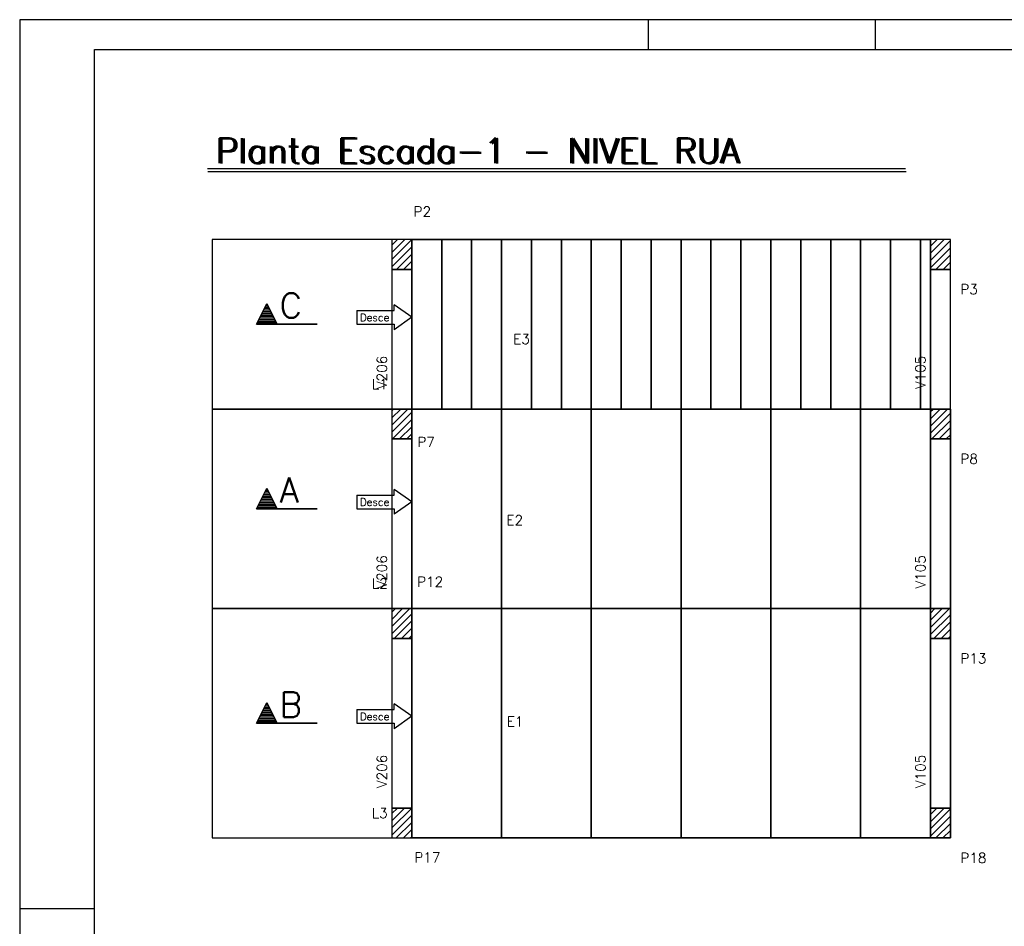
# Model space of a CAD drawing. Extents: x 0 to 84.1, y 0 to 59.4.
# Tile 2 of 6: x 0 to 32.9, y 29.1 to 59.4. Entities that reach past the tile are written whole.
import ezdxf

# ---------------------------------------------------------------- set-up
doc = ezdxf.new("R2010")
doc.units = 0
doc.header["$MEASUREMENT"] = 0
for name, color, linetype in [('1', 1, 'CONTINUOUS'), ('2', 2, 'CONTINUOUS'), ('7', 7, 'CONTINUOUS')]:
    doc.layers.add(name, color=color, linetype=linetype)
doc.styles.get("Standard").update_dxf_attribs({"font": 'ROMANS.SHX'})

msp = doc.modelspace()

# ---------------------------------------------------------------- linework, layer by layer
at = {"layer": '1', "linetype": 'Continuous'}
for p, q in [((12.436493, 51.624351), (12.869526, 52.057383)), ((12.436493, 51.864767), (12.629109, 52.057383)), ((12.436493, 51.383935), (13.10316, 52.050602)), ((30.436493, 51.593128), (30.900748, 52.057383)), ((30.436493, 51.833545), (30.660332, 52.057383)), ((30.436493, 51.352712), (31.10316, 52.019379)), ((12.436493, 51.143519), (13.10316, 51.810185)), ((30.436493, 51.112296), (31.10316, 51.778962)), ((12.590774, 51.057383), (13.10316, 51.569769)), ((30.621997, 51.057383), (31.10316, 51.538546)), ((12.831191, 51.057383), (13.10316, 51.329353)), ((13.071607, 51.057383), (13.10316, 51.088936)), ((30.862414, 51.057383), (31.10316, 51.29813)), ((13.10316, 49.455495), (12.519827, 49.872162)), ((12.519827, 49.678419), (12.519827, 49.872162)), ((11.269827, 49.678419), (12.519827, 49.678419)), ((11.269827, 49.678419), (11.269827, 49.22405)), ((13.10316, 49.455495), (12.519827, 49.038828)), ((11.269827, 49.22405), (12.519827, 49.22405)), ((12.519827, 49.22405), (12.519827, 49.038828)), ((12.436493, 45.85436), (12.97285, 46.390717)), ((12.436493, 46.094776), (12.732434, 46.390717)), ((12.436493, 46.335192), (12.492018, 46.390717)), ((12.436493, 45.613944), (13.10316, 46.28061)), ((30.436493, 45.823137), (31.004073, 46.390717)), ((30.436493, 46.063553), (30.763657, 46.390717)), ((30.436493, 46.30397), (30.52324, 46.390717)), ((30.436493, 45.582721), (31.10316, 46.249387)), ((12.453683, 45.390717), (13.10316, 46.040194)), ((12.694099, 45.390717), (13.10316, 45.799778)), ((30.484906, 45.390717), (31.10316, 46.008971)), ((30.725322, 45.390717), (31.10316, 45.768555)), ((12.934515, 45.390717), (13.10316, 45.559361)), ((30.965738, 45.390717), (31.10316, 45.528138)), ((11.269827, 43.511752), (12.519827, 43.511752)), ((11.269827, 43.511752), (11.269827, 43.057383)), ((13.10316, 43.288828), (12.519827, 43.705495)), ((12.519827, 43.511752), (12.519827, 43.705495)), ((13.10316, 43.288828), (12.519827, 42.872162)), ((11.269827, 43.057383), (12.519827, 43.057383)), ((12.519827, 43.057383), (12.519827, 42.872162)), ((12.436493, 39.122703), (13.03784, 39.72405)), ((12.436493, 39.36312), (12.797424, 39.72405)), ((12.436493, 39.603536), (12.557007, 39.72405)), ((12.436493, 38.882287), (13.10316, 39.548954)), ((30.436493, 39.09148), (31.069063, 39.72405)), ((30.436493, 39.331897), (30.828647, 39.72405)), ((30.436493, 39.572313), (30.58823, 39.72405)), ((30.436493, 38.851064), (31.10316, 39.517731)), ((12.518673, 38.72405), (13.10316, 39.308537)), ((30.549896, 38.72405), (31.10316, 39.277314)), ((12.759089, 38.72405), (13.10316, 39.068121)), ((30.790312, 38.72405), (31.10316, 39.036898)), ((12.999505, 38.72405), (13.10316, 38.827705)), ((31.030728, 38.72405), (31.10316, 38.796482)), ((13.10316, 36.122162), (12.519827, 36.538828)), ((12.519827, 36.345086), (12.519827, 36.538828)), ((11.269827, 36.345086), (12.519827, 36.345086)), ((11.269827, 36.345086), (11.269827, 35.890717)), ((11.269827, 35.890717), (12.519827, 35.890717)), ((13.10316, 36.122162), (12.519827, 35.705495)), ((12.519827, 35.890717), (12.519827, 35.705495)), ((12.436493, 32.391047), (13.10316, 33.057383)), ((12.436493, 32.631463), (12.862414, 33.057383)), ((12.436493, 32.871879), (12.621997, 33.057383)), ((30.436493, 32.60024), (30.893637, 33.057383)), ((30.436493, 32.840656), (30.65322, 33.057383)), ((30.436493, 32.359824), (31.10316, 33.02649)), ((12.436493, 32.15063), (13.10316, 32.817297)), ((12.583663, 32.057383), (13.10316, 32.576881)), ((30.436493, 32.119407), (31.10316, 32.786074)), ((12.824079, 32.057383), (13.10316, 32.336464)), ((30.614885, 32.057383), (31.10316, 32.545658)), ((30.855302, 32.057383), (31.10316, 32.305242)), ((13.064495, 32.057383), (13.10316, 32.096048)), ((31.095718, 32.057383), (31.10316, 32.064825))]:
    msp.add_line(p, q, dxfattribs=at)
for points in [[(13.10316, 46.390717), (13.10316, 51.057383), (13.10316, 52.057383), (6.436493, 52.057383), (6.436493, 46.390717), (13.10316, 46.390717)], [(12.436493, 51.057383), (13.10316, 51.057383), (13.10316, 52.057383), (12.436493, 52.057383), (12.436493, 51.057383)], [(13.10316, 51.057383), (13.10316, 46.390717), (30.436493, 46.390717), (30.436493, 51.057383), (30.436493, 52.057383), (13.10316, 52.057383), (13.10316, 51.057383)], [(13.10316, 46.390717), (13.10316, 52.057383), (14.10316, 52.057383), (14.10316, 46.390717), (13.10316, 46.390717)], [(14.10316, 46.390717), (14.10316, 52.057383), (15.10316, 52.057383), (15.10316, 46.390717), (14.10316, 46.390717)], [(15.10316, 46.390717), (15.10316, 52.057383), (16.10316, 52.057383), (16.10316, 46.390717), (15.10316, 46.390717)], [(16.10316, 46.390717), (16.10316, 52.057383), (17.10316, 52.057383), (17.10316, 46.390717), (16.10316, 46.390717)], [(17.10316, 46.390717), (17.10316, 52.057383), (18.10316, 52.057383), (18.10316, 46.390717), (17.10316, 46.390717)], [(18.10316, 46.390717), (18.10316, 52.057383), (19.10316, 52.057383), (19.10316, 46.390717), (18.10316, 46.390717)], [(19.10316, 46.390717), (19.10316, 52.057383), (20.10316, 52.057383), (20.10316, 46.390717), (19.10316, 46.390717)], [(20.10316, 46.390717), (20.10316, 52.057383), (21.10316, 52.057383), (21.10316, 46.390717), (20.10316, 46.390717)], [(21.10316, 46.390717), (21.10316, 52.057383), (22.10316, 52.057383), (22.10316, 46.390717), (21.10316, 46.390717)], [(22.10316, 46.390717), (22.10316, 52.057383), (23.10316, 52.057383), (23.10316, 46.390717), (22.10316, 46.390717)], [(23.10316, 46.390717), (23.10316, 52.057383), (24.10316, 52.057383), (24.10316, 46.390717), (23.10316, 46.390717)], [(24.10316, 46.390717), (24.10316, 52.057383), (25.10316, 52.057383), (25.10316, 46.390717), (24.10316, 46.390717)], [(25.10316, 46.390717), (25.10316, 52.057383), (26.10316, 52.057383), (26.10316, 46.390717), (25.10316, 46.390717)], [(26.10316, 46.390717), (26.10316, 52.057383), (27.10316, 52.057383), (27.10316, 46.390717), (26.10316, 46.390717)], [(27.10316, 46.390717), (27.10316, 52.057383), (28.10316, 52.057383), (28.10316, 46.390717), (27.10316, 46.390717)], [(28.10316, 46.390717), (28.10316, 52.057383), (29.10316, 52.057383), (29.10316, 46.390717), (28.10316, 46.390717)], [(29.10316, 46.390717), (29.10316, 52.057383), (30.10316, 52.057383), (30.10316, 46.390717), (29.10316, 46.390717)], [(30.10316, 46.390717), (30.10316, 52.057383), (30.436493, 52.057383), (30.436493, 46.390717), (30.10316, 46.390717)], [(30.436493, 51.057383), (31.10316, 51.057383), (31.10316, 52.057383), (30.436493, 52.057383), (30.436493, 51.057383)], [(13.10316, 46.390717), (13.10316, 51.057383), (12.436493, 51.057383), (12.436493, 46.390717), (13.10316, 46.390717)], [(31.10316, 46.390717), (31.10316, 51.057383), (30.436493, 51.057383), (30.436493, 46.390717), (31.10316, 46.390717)], [(13.10316, 39.72405), (13.10316, 45.390717), (13.10316, 46.390717), (6.436493, 46.390717), (6.436493, 39.72405), (13.10316, 39.72405)], [(12.436493, 45.390717), (13.10316, 45.390717), (13.10316, 46.390717), (12.436493, 46.390717), (12.436493, 45.390717)], [(13.10316, 45.390717), (13.10316, 39.72405), (30.436493, 39.72405), (30.436493, 45.390717), (30.436493, 46.390717), (13.10316, 46.390717), (13.10316, 45.390717)], [(13.10316, 39.72405), (13.10316, 46.390717), (16.10316, 46.390717), (16.10316, 39.72405), (13.10316, 39.72405)], [(16.10316, 39.72405), (16.10316, 46.390717), (19.10316, 46.390717), (19.10316, 39.72405), (16.10316, 39.72405)], [(19.10316, 39.72405), (19.10316, 46.390717), (22.10316, 46.390717), (22.10316, 39.72405), (19.10316, 39.72405)], [(22.10316, 39.72405), (22.10316, 46.390717), (25.10316, 46.390717), (25.10316, 39.72405), (22.10316, 39.72405)], [(25.10316, 39.72405), (25.10316, 46.390717), (28.10316, 46.390717), (28.10316, 39.72405), (25.10316, 39.72405)], [(28.10316, 39.72405), (28.10316, 46.390717), (31.10316, 46.390717), (31.10316, 39.72405), (28.10316, 39.72405)], [(30.436493, 45.390717), (31.10316, 45.390717), (31.10316, 46.390717), (30.436493, 46.390717), (30.436493, 45.390717)], [(13.10316, 39.72405), (13.10316, 45.390717), (12.436493, 45.390717), (12.436493, 39.72405), (13.10316, 39.72405)], [(31.10316, 39.72405), (31.10316, 45.390717), (30.436493, 45.390717), (30.436493, 39.72405), (31.10316, 39.72405)], [(13.10316, 32.057383), (13.10316, 33.057383), (13.10316, 38.72405), (13.10316, 39.72405), (6.436493, 39.72405), (6.436493, 32.057383), (13.10316, 32.057383)], [(12.436493, 38.72405), (13.10316, 38.72405), (13.10316, 39.72405), (12.436493, 39.72405), (12.436493, 38.72405)], [(13.10316, 38.72405), (13.10316, 33.057383), (13.10316, 32.057383), (30.436493, 32.057383), (30.436493, 33.057383), (30.436493, 38.72405), (30.436493, 39.72405), (13.10316, 39.72405), (13.10316, 38.72405)], [(13.10316, 32.057383), (13.10316, 39.72405), (16.10316, 39.72405), (16.10316, 32.057383), (13.10316, 32.057383)], [(16.10316, 32.057383), (16.10316, 39.72405), (19.10316, 39.72405), (19.10316, 32.057383), (16.10316, 32.057383)], [(19.10316, 32.057383), (19.10316, 39.72405), (22.10316, 39.72405), (22.10316, 32.057383), (19.10316, 32.057383)], [(22.10316, 32.057383), (22.10316, 39.72405), (25.10316, 39.72405), (25.10316, 32.057383), (22.10316, 32.057383)], [(25.10316, 32.057383), (25.10316, 39.72405), (28.10316, 39.72405), (28.10316, 32.057383), (25.10316, 32.057383)], [(28.10316, 32.057383), (28.10316, 39.72405), (31.10316, 39.72405), (31.10316, 32.057383), (28.10316, 32.057383)], [(30.436493, 38.72405), (31.10316, 38.72405), (31.10316, 39.72405), (30.436493, 39.72405), (30.436493, 38.72405)], [(13.10316, 33.057383), (13.10316, 38.72405), (12.436493, 38.72405), (12.436493, 33.057383), (13.10316, 33.057383)], [(31.10316, 33.057383), (31.10316, 38.72405), (30.436493, 38.72405), (30.436493, 33.057383), (31.10316, 33.057383)], [(12.436493, 32.057383), (13.10316, 32.057383), (13.10316, 33.057383), (12.436493, 33.057383), (12.436493, 32.057383)], [(30.436493, 32.057383), (31.10316, 32.057383), (31.10316, 33.057383), (30.436493, 33.057383), (30.436493, 32.057383)]]:
    msp.add_lwpolyline(points, dxfattribs=at)
at = {"layer": '2', "linetype": 'Continuous'}
for p, q in [((84.100006, 59.400002), (0, 59.400002)), ((0, 59.400002), (0, 0)), ((21, 59.400002), (21, 58.400002)), ((28.600006, 58.400002), (28.600006, 59.400002)), ((7.909902, 49.22405), (8.255595, 49.915437)), ((7.914603, 49.226947), (8.255595, 49.908933)), ((8.152482, 49.702702), (8.358708, 49.702702)), ((8.179072, 49.755885), (8.332117, 49.755885)), ((8.205664, 49.80907), (8.305525, 49.80907)), ((8.232256, 49.862253), (8.278934, 49.862253)), ((8.255595, 49.915437), (8.59984, 49.226947)), ((8.255595, 49.908932), (8.596588, 49.226948)), ((7.992932, 49.3836), (8.51826, 49.3836)), ((8.019524, 49.436783), (8.491668, 49.436783)), ((8.046118, 49.489968), (8.465075, 49.489968)), ((8.07271, 49.543152), (8.438483, 49.543152)), ((8.099141, 49.59602), (8.411893, 49.596332)), ((8.125892, 49.649518), (8.3853, 49.649518)), ((9.936493, 49.22405), (7.909902, 49.22405)), ((7.914603, 49.226948), (9.936493, 49.226948)), ((7.939747, 49.277233), (8.571445, 49.277233)), ((7.96634, 49.330417), (8.544853, 49.330417)), ((7.909902, 43.057383), (8.255595, 43.74877)), ((7.914603, 43.06028), (8.255595, 43.742267)), ((8.125892, 43.482852), (8.3853, 43.482852)), ((8.152482, 43.536035), (8.358708, 43.536035)), ((8.179072, 43.589218), (8.332117, 43.589218)), ((8.205664, 43.642403), (8.305525, 43.642403)), ((8.232256, 43.695587), (8.278934, 43.695587)), ((8.255595, 43.74877), (8.59984, 43.06028)), ((8.255595, 43.742265), (8.596588, 43.060282)), ((7.939747, 43.110567), (8.571445, 43.110567)), ((7.96634, 43.16375), (8.544853, 43.16375)), ((7.992932, 43.216933), (8.51826, 43.216933)), ((8.019524, 43.270117), (8.491668, 43.270117)), ((8.046118, 43.323302), (8.465075, 43.323302)), ((8.07271, 43.376485), (8.438483, 43.376485)), ((8.099141, 43.429353), (8.411893, 43.429665)), ((9.936493, 43.057383), (7.909902, 43.057383)), ((7.914603, 43.060282), (9.936493, 43.060282)), ((7.909902, 35.890717), (8.255595, 36.582103)), ((7.914603, 35.893613), (8.255595, 36.5756)), ((8.232256, 36.52892), (8.278934, 36.52892)), ((8.255595, 36.582103), (8.59984, 35.893613)), ((8.255595, 36.575598), (8.596588, 35.893615)), ((8.07271, 36.209818), (8.438483, 36.209818)), ((8.099141, 36.262687), (8.411893, 36.262998)), ((8.125892, 36.316185), (8.3853, 36.316185)), ((8.152482, 36.369368), (8.358708, 36.369368)), ((8.179072, 36.422552), (8.332117, 36.422552)), ((8.205664, 36.475737), (8.305525, 36.475737)), ((9.936493, 35.890717), (7.909902, 35.890717)), ((7.914603, 35.893615), (9.936493, 35.893615)), ((7.939747, 35.9439), (8.571445, 35.9439)), ((7.96634, 35.997083), (8.544853, 35.997083)), ((7.992932, 36.050267), (8.51826, 36.050267)), ((8.019524, 36.10345), (8.491668, 36.10345)), ((8.046118, 36.156635), (8.465075, 36.156635)), ((0, 29.700001), (0.5, 29.700001)), ((0.5, 29.700001), (1.5, 29.700001)), ((1.5, 29.700001), (2.5, 29.700001))]:
    msp.add_line(p, q, dxfattribs=at)
for points in [[(83.100006, 1), (2.5, 1), (2.5, 58.400002), (83.100006, 58.400002), (83.100006, 1)], [(7.914604, 49.226948), (8.255595, 49.908932), (8.596588, 49.226948), (7.914604, 49.226948)], [(7.914604, 43.060282), (8.255595, 43.742265), (8.596588, 43.060282), (7.914604, 43.060282)], [(7.914604, 35.893615), (8.255595, 36.575598), (8.596588, 35.893615), (7.914604, 35.893615)]]:
    msp.add_lwpolyline(points, dxfattribs=at)
at = {"layer": '7', "linetype": 'Continuous'}
for p, q in [((6.27562, 54.428247), (29.608954, 54.428247)), ((6.28758, 54.330162), (29.620914, 54.330162))]:
    msp.add_line(p, q, dxfattribs=at)

# ---------------------------------------------------------------- texts
at = {"layer": '1', "linetype": 'Continuous'}
for s, height, p in [('P2', 0.333333, (13.163015, 52.822098)), ('P3', 0.333333, (31.436493, 50.22405)), ('Desce', 0.25, (11.369827, 49.32405)), ('E3', 0.333333, (16.49369, 48.563459)), ('L1', 0.333333, (11.769827, 47.057383)), ('P7', 0.333333, (13.291198, 45.122422)), ('P8', 0.333333, (31.436493, 44.557383)), ('Desce', 0.25, (11.369827, 43.157383)), ('E2', 0.333333, (16.265142, 42.508292)), ('L2', 0.333333, (11.769827, 40.390717)), ('P12', 0.333333, (13.28022, 40.449696)), ('P13', 0.333333, (31.436493, 37.890717)), ('Desce', 0.25, (11.369827, 35.990717)), ('E1', 0.333333, (16.279272, 35.783114)), ('L3', 0.333333, (11.769827, 32.72405)), ('P17', 0.333333, (13.187876, 31.241808)), ('P18', 0.333333, (31.436493, 31.22405))]:
    msp.add_text(s, height=height, dxfattribs=at).set_placement(p)
for s, p in [('V206', (12.269827, 47.057383)), ('V105', (30.269827, 47.057383)), ('V206', (12.269827, 40.390717)), ('V105', (30.269827, 40.390717)), ('V206', (12.269827, 33.72405)), ('V105', (30.269827, 33.72405))]:
    msp.add_text(s, height=0.333333, rotation=90, dxfattribs=at).set_placement(p)
at = {"layer": '2', "linetype": 'Continuous'}
for s, p in [('C', (8.686493, 49.432383)), ('A', (8.686493, 43.265717)), ('B', (8.686493, 36.09905))]:
    msp.add_text(s, height=0.833333, dxfattribs=at).set_placement(p)
at = {"layer": '7', "linetype": 'Continuous'}
for p in [(6.533085, 54.610629), (6.60187, 54.593525)]:
    msp.add_text('Planta Escada-1 - NIVEL RUA', height=0.833333, dxfattribs=at).set_placement(p)

doc.saveas('drawing.dxf')
